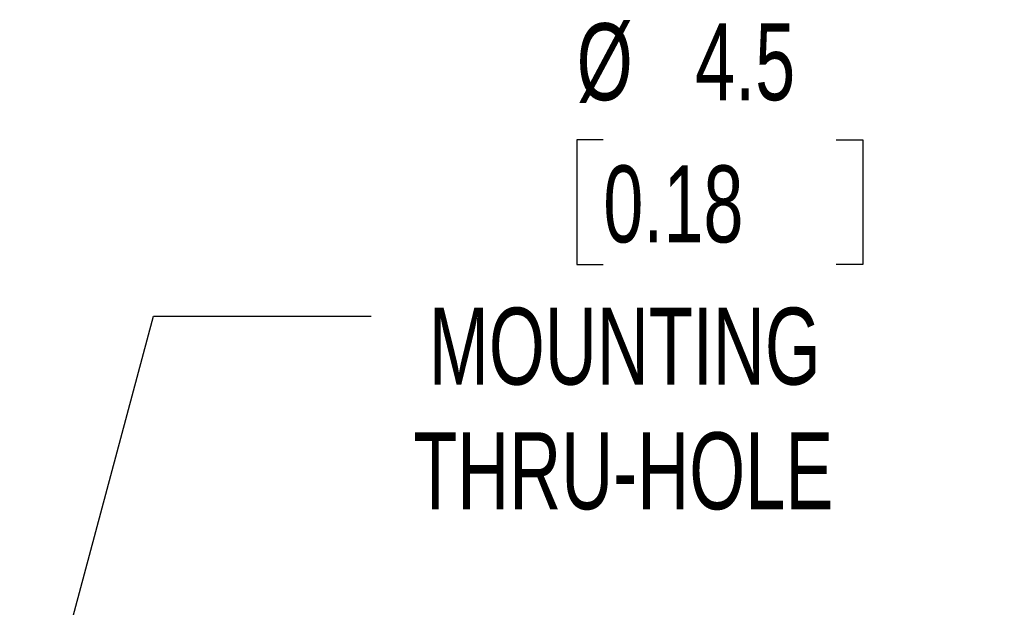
# Model space of a CAD drawing. Header units: millimetres. Extents: x 0 to 279, y 0 to 216.
# Tile 14 of 22: x 127 to 154, y 135 to 151. Entities that reach past the tile are written whole.
import ezdxf

# ---------------------------------------------------------------- set-up
doc = ezdxf.new("R2010")
doc.units = ezdxf.units.MM
doc.layers.add('DIMENSIONS', color=140, linetype='Continuous', lineweight=25)
doc.styles.add('SLDTEXTSTYLE0', font='TXT', dxfattribs={"width": 0.7})
doc.dimstyles.new('SLDDIMSTYLE0', dxfattribs={"dimtxt": 2.158008, "dimasz": 3.302, "dimexe": 0, "dimexo": 0.0625, "dimgap": 0.539502, "dimtad": 0, "dimtih": 1, "dimtoh": 1, "dimlfac": 2, "dimrnd": 1e-09, "dimzin": 12, "dimdsep": 46, "dimtxsty": 'SLDTEXTSTYLE0', "dimsah": 1, "dimcen": 0, "dimadec": 0, "dimazin": 3, "dimtfac": 1, "dimtofl": 0, "dimtmove": 0, "dimatfit": 3, "dimfxl": 0, "dimfrac": 2, "dimtolj": 1, "dimtzin": 12, "dimarcsym": 0})

# ---------------------------------------------------------------- blocks, each defined once
blk = doc.blocks.new('_D')
at = {"layer": 'DIMENSIONS'}
for p, q in [((143.164, 147.389), (142.439, 147.389)), ((142.439, 147.389), (142.439, 143.959)), ((149.576, 147.389), (150.301, 147.389)), ((150.301, 147.389), (150.301, 143.959)), ((142.439, 143.959), (143.164, 143.959)), ((150.301, 143.959), (149.576, 143.959)), ((127.688, 130.959), (130.791, 142.54)), ((130.791, 142.54), (136.776, 142.54))]:
    blk.add_line(p, q, dxfattribs=at)
blk.add_solid([(127.688, 130.959), (129.033, 134.017), (128.052, 134.28)], dxfattribs=at)
at = {"layer": 'DIMENSIONS', "char_height": 2.1167, "attachment_point": 1, "style": 'SLDTEXTSTYLE0'}
for s, insert in [('%%c', (142.432, 150.601)), ('4.5', (145.69, 150.601)), ('0.18', (143.164, 146.688)), ('MOUNTING', (138.364, 142.775)), ('THRU-HOLE', (137.935, 139.345))]:
    blk.add_mtext(s, dxfattribs=dict(at, insert=insert))

msp = doc.modelspace()

# ---------------------------------------------------------------- dimensions: what is measured, and where the dimension line sits
at = {"layer": 'DIMENSIONS'}
dim = msp.add_diameter_dim_2p(p1=(127.1054, 128.7855), p2=(127.6877, 130.9588), text='<>\\PMOUNTING\\PTHRU-HOLE', dimstyle='SLDDIMSTYLE0', dxfattribs=at)
dim.commit()
dim.dimension.update_dxf_attribs({"geometry": '_D', "text_midpoint": (146.37, 143.9592), "dimtype": 163})

doc.saveas('drawing.dxf')
